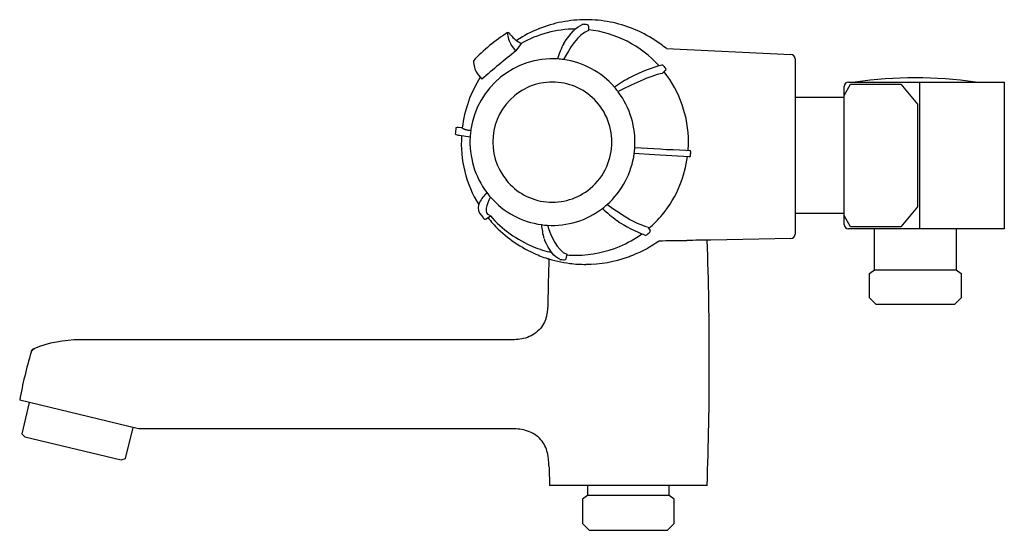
# Model space of a CAD drawing. Header units: millimetres. Extents: x -221 to 0, y -84 to 31.
import ezdxf

# ---------------------------------------------------------------- set-up
doc = ezdxf.new("R2010")
doc.units = ezdxf.units.MM
doc.header["$MEASUREMENT"] = 0
doc.layers.add('PLANNING', color=1, linetype='Continuous')

# ---------------------------------------------------------------- blocks, each defined once
blk = doc.blocks.new('82041000_r')
at = {"layer": 'PLANNING'}
for p, q in [((-93.44, 29.06), (-93.44, 28.06)), ((-110.79, 24.76), (-110.82, 24.82)), ((-109.76, 23.49), (-110.79, 24.76)), ((-108.63, 25.17), (-109.76, 23.49)), ((-109.64, 25.83), (-109.48, 25.93)), ((-108.7, 25.25), (-108.62, 25.16)), ((-75.95, 24), (-47.95, 22.71)), ((-47, 21.71), (-47, -17.68)), ((-118.48, 18.47), (-118.45, 18.41)), ((-118.45, 18.41), (-117.42, 17.15)), ((-76.12, 19.13), (-76.8, 18.49)), ((-36, 13.5), (-34.56, 16)), ((-36, -15.5), (-36, 15.5)), ((-35, 16.5), (-19, 16.5)), ((-34.56, 16), (-23.28, 16)), ((-23.28, 16), (-19.5, 11.5)), ((-19, 16.5), (0, 16.5)), ((-19, -16.5), (-19, 16.5)), ((0, 16.5), (0, -16.5)), ((-36, 13), (-47, 13)), ((-19.5, 11.5), (-19.5, -11.5)), ((-121.83, 6.22), (-122.77, 6.31)), ((-122.49, 4.55), (-120.07, 4.2)), ((-78.66, 0.14), (-83.17, 0.48)), ((-70.84, -0.27), (-78.66, 0.14)), ((-71.6, 1.19), (-70.72, 1.09)), ((-117.97, -12.93), (-117.12, -13.97)), ((-36, -13), (-47, -13)), ((-19.5, -11.5), (-23.28, -16)), ((-116.43, -14.25), (-115.5, -13.56)), ((-34.56, -16), (-36, -13.5)), ((-80.16, -16.08), (-79.62, -16.85)), ((0, -16.5), (-35, -16.5)), ((-23.28, -16), (-34.56, -16)), ((-29.15, -25.7), (-29.15, -16.5)), ((-10.85, -16.5), (-10.85, -25.7)), ((-47.98, -18.68), (-65.96, -19.01)), ((-98.33, -22.2), (-98.52, -23.2)), ((-96.24, -22.4), (-96.12, -22.4)), ((-30.3, -26.5), (-29.15, -25.7)), ((-30.3, -32), (-30.3, -26.5)), ((-29.15, -25.7), (-10.85, -25.7)), ((-10.85, -25.7), (-9.7, -26.51)), ((-9.7, -26.51), (-9.7, -32)), ((-28.8, -33.5), (-30.3, -32)), ((-9.7, -32), (-11.2, -33.5)), ((-11.2, -33.5), (-28.8, -33.5)), ((-110.5, -41.4), (-207.78, -41.4)), ((-194.59, -61.4), (-221.31, -54.99)), ((-219.17, -55.5), (-220.85, -62.5)), ((-197.51, -68.1), (-195.83, -61.1)), ((-110.5, -61.4), (-194.59, -61.4)), ((-220.85, -62.5), (-220.12, -63.19)), ((-220.12, -63.19), (-198.47, -68.39)), ((-198.47, -68.39), (-197.51, -68.1)), ((-66.8, -74.1), (-102.2, -74.1)), ((-93.65, -74.1), (-93.65, -76.4)), ((-75.35, -76.4), (-75.35, -74.1)), ((-93.65, -76.4), (-94.8, -77.21)), ((-94.8, -77.21), (-94.8, -82.7)), ((-75.35, -76.4), (-93.65, -76.4)), ((-74.2, -77.2), (-75.35, -76.4)), ((-74.2, -82.7), (-74.2, -77.2)), ((-94.8, -82.7), (-93.3, -84.2)), ((-75.7, -84.2), (-74.2, -82.7)), ((-93.3, -84.2), (-75.7, -84.2))]:
    blk.add_line(p, q, dxfattribs=at)
for centre, radius, start, end in [((-94.05, 2.12), 28.38, 100.952, 111.9541), ((-94.02, 2.01), 28.49, 89.9977, 100.9567), ((-96.67, 3.45), 26.09, 83.4736, 85.8077), ((-94.02, 2.01), 28.49, 79.0431, 90.0026), ((-93.74, 29.06), 0.3, 359.6704, 83.4651), ((-94, 2.13), 28.37, 68.045, 79.0489), ((-87.11, -10.65), 45.44, 122.6919, 128.9795), ((-111.78, 26.69), 0.892, 24.176, 82.5116), ((-106.2, 27.74), 5.47, 181.7339, 212.4074), ((-105.02, 32.22), 7.87, 220.8992, 242.1451), ((-94.13, 2.31), 28.17, 111.9492, 123.0326), ((-96.25, 3.15), 25.25, 90.3671, 119.3495), ((-96.26, 3.21), 25.2, 42.2627, 83.5772), ((-93.9, 2.34), 28.13, 56.9606, 68.0577), ((-86.18, -10.22), 45.71, 130.2317, 136.4943), ((-86.08, 18.04), 14.77, 151.1293, 165.7665), ((-93.82, 2.47), 27.98, 50.3053, 56.9606), ((-3.15, -113.17), 173.32, 127.9578, 131.2471), ((-48, 21.71), 1, 0, 87.3592), ((-101.5, 3.12), 18.59, 86.5967, 171.428), ((-119.32, 21.23), 0.0176, 136.7136, 171.1086), ((-113.87, 21.4), 5.47, 181.7341, 212.4072), ((-101.56, 3.32), 18.4, 82.2291, 86.396), ((-101.58, 3.21), 18.5, 41.1264, 82.185), ((-68.45, -11.92), 33.34, 104.7678, 117.628), ((-76.88, 20.02), 0.3, 40.2137, 102.094), ((-96.88, 3.12), 26.49, 38.2989, 40.2137), ((-96.5, 3.01), 25.51, 359.9774, 38.2501), ((-76.33, 19.34), 0.3, 313.2582, 38.2927), ((-94.85, 2.97), 27.18, 147.5004, 173.1195), ((-101.58, 3.19), 13.3, 38.9702, 129.6549), ((-67.33, -14.36), 36.01, 117.4092, 124.3422), ((-35, 15.5), 1, 90, 180), ((-20, -82.58), 100, 82.2452, 97.7544), ((-101.39, 3), 13.57, 129.7492, 219.0684), ((-101.7, 3.08), 18.68, 37.0574, 41.182), ((-101.83, 3), 18.82, 356.3965, 37.0161), ((-101.71, 3.04), 13.5, 23.8836, 39.1197), ((-101.8, 3), 13.59, 336.1714, 23.8914), ((-97.86, 3), 25.6, 172.8265, 175.8345), ((-122.42, 6.24), 1.69, 234.5383, 267.3871), ((-122.87, 5.63), 0.686, 81.1517, 124.5316), ((-96.35, 2.64), 25.7, 175.9297, 212.1699), ((-101.02, 2.98), 19.09, 172.2769, 176.3258), ((-101.24, 3), 18.86, 171.1916, 172.2527), ((-101.28, 3), 18.82, 176.3258, 217.016), ((-96.63, 3.01), 25.63, 355.7885, 359.9774), ((-101.77, 2.97), 18.76, 311.7264, 352.3669), ((-102.1, 3.02), 19.09, 352.3476, 356.3965), ((-58.87, 331.86), 330.92, 265.8111, 267.7947), ((-70.76, 0.79), 0.3, 355.215, 83.8293), ((-97.12, 3), 26.75, 353.5569, 355.215), ((-96.61, 3.01), 25.61, 337.7898, 352.6751), ((-70.83, 0.03), 0.3, 268.212, 353.5569), ((-101.69, 2.95), 13.47, 309.622, 336.1912), ((-101.59, 2.81), 13.3, 218.9702, 309.6549), ((-109.99, -14.72), 8.98, 134.7592, 152.5423), ((-101.41, 2.92), 18.68, 217.0574, 221.182), ((-96.51, 3), 25.52, 320.4039, 337.724), ((-115.81, -11.76), 2.46, 151.1094, 208.4615), ((-101.53, 2.79), 18.5, 221.1263, 262.2111), ((-101.64, 2.86), 18.59, 307.5338, 311.6711), ((-101.56, 2.73), 18.44, 266.4469, 307.5753), ((-71.19, 7.79), 27.44, 225.8044, 234.6771), ((-96.24, 2.78), 25.18, 315.3973, 320.4039), ((-116.2, -13.21), 1.2, 219.5918, 242.831), ((-116.61, -14.01), 0.3, 242.2556, 306.6258), ((-94.48, 3.24), 27.6, 218.5741, 225.7586), ((-95.94, 3.45), 25.92, 220.9628, 247.6035), ((-72.86, 5.19), 24.35, 234.3544, 251.3636), ((-96.13, 2.67), 25.02, 310.338, 315.3975), ((-94.15, 3.64), 28.11, 225.8386, 248.0461), ((-101.56, 2.69), 18.4, 262.2554, 266.4221), ((-88.62, -14.37), 15.46, 184.3626, 196.0326), ((-96.3, 2.83), 25.25, 292.9146, 305.9153), ((-96.79, 2.79), 26.35, 308.5079, 310.4946), ((-79.87, -17.02), 0.3, 310.4946, 35.0046), ((-48, -17.68), 1, 271.0286, 0), ((-35, -15.5), 1, 180, 270), ((-99.55, -17.38), 4.12, 198.9516, 203.8367), ((-93.96, 3.63), 28.04, 291.933, 305.679), ((-80.56, -17.6), 0.3, 254.896, 308.5079), ((-84.31, 854.81), 873.98, 270.43981, 270.84745), ((-35.23, -2699.1), 2680.26, 90.65692, 90.77303), ((-850.63, -46.1), 784.33, 357.95415, 1.97884), ((-96.3, 2.69), 25.08, 247.7043, 257.4857), ((-96.27, 2.84), 25.24, 270.3377, 292.8483), ((-94.16, 3.6), 28.08, 248.0383, 251.4815), ((-94.16, 4.05), 28.5, 251.7797, 262.9904), ((-94.17, 3.97), 28.43, 251.7467, 253.2436), ((681.55, -46.1), 784.25, 178.33031, 179.05036), ((-96.67, 2.55), 26.09, 262.9081, 265.2376), ((-98.81, -23.14), 0.3, 265.2376, 349.4879), ((-96.25, 2.65), 25.06, 265.188, 270.0253), ((-94.17, 3.97), 28.43, 262.9904, 270.2), ((-94.23, 4.42), 28.87, 270.3018, 289.6865), ((-93.52, 2.43), 26.76, 289.6865, 292.01), ((-207.78, -68.99), 27.59, 90, 112.0403), ((-131.58, -70.49), 91.05, 163.2002, 170.1982), ((-217.79, -44.46), 1, 101.392, 163.2002), ((-217.76, -44.34), 1, 112.0403, 163.1241), ((681.32, -46.11), 784.02, 181.72432, 182.04605)]:
    blk.add_arc(centre, radius, start, end, dxfattribs=at)
for points, degree in [([(-99.02, 25.18), (-97.53, 27.5), (-96.11, 28.94), (-94.76, 29.46)], 3), ([(-93.48, 28.07), (-95.8, 27.22), (-97.78, 23.96), (-99.07, 21.54)], 3), ([(-86.8, 14.34), (-83.89, 15.88), (-79.7, 17.97), (-76.81, 18.51)], 3), ([(-119.93, 5.54), (-121.86, 5.87), (-121.83, 6.22)], 2), ([(-115.52, -13.55), (-117.11, -13), (-116.26, -10.91), (-115.47, -9.38)], 3), ([(-80.18, -16.09), (-82.97, -15.43), (-86.73, -12.88), (-89.28, -11.03)], 3), ([(-102.7, -15.68), (-101.89, -18.06), (-100.53, -21.35), (-98.36, -22.2)], 3), ([(-99.89, -23.33), (-101.14, -22.81), (-102.28, -21.37), (-103.32, -19.04)], 3)]:
    blk.add_open_spline(points, degree=degree, dxfattribs=at)
for points, knots in [([(-102.59, -33.1), (-102.61, -33.91), (-102.64, -35.17), (-103.07, -36.71), (-103.47, -37.73), (-104.5, -39.4), (-107.13, -41.16), (-109.49, -41.4), (-110.5, -41.4)], [10.598514, 10.598514, 10.598514, 10.598514, 18.637805, 20.647628, 22.657451, 26.677097, 34.71639, 42.755683, 42.755683, 42.755683, 42.755683]), ([(-102.34, -69.7), (-102.37, -68.85), (-102.45, -67.3), (-103.18, -65.23), (-104.41, -63.33), (-107.1, -61.63), (-109.48, -61.4), (-110.5, -61.4)], [94.897003, 94.897003, 94.897003, 94.897003, 103.080207, 107.171809, 111.263412, 119.446616, 127.62982, 127.62982, 127.62982, 127.62982])]:
    blk.add_open_spline(points, degree=3, knots=knots, dxfattribs=at)

msp = doc.modelspace()

# ---------------------------------------------------------------- block references
msp.add_blockref('82041000_r', (0, 0))

doc.saveas('drawing.dxf')
